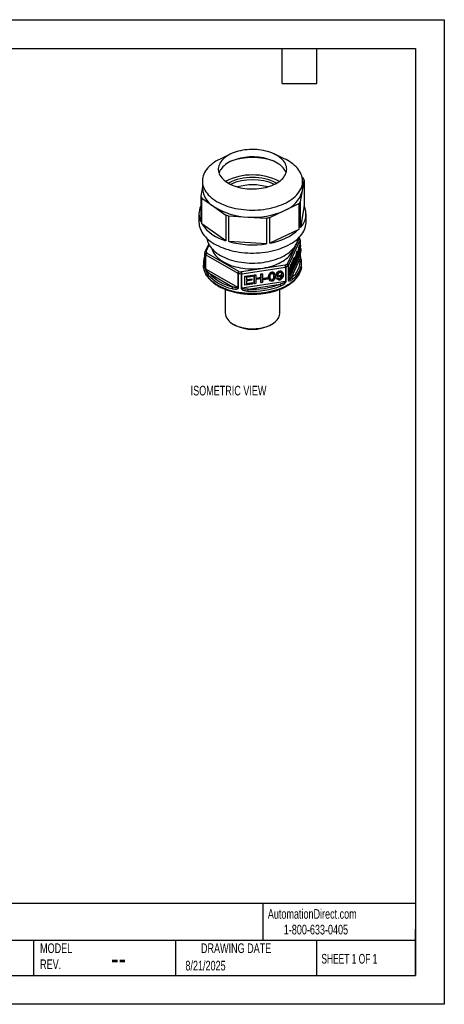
# Model space of a CAD drawing. Header units: millimetres. Extents: x 0 to 279, y 0 to 216.
# Tile 2 of 2: x 186 to 279, y 0 to 216. Entities that reach past the tile are written whole.
import ezdxf

# ---------------------------------------------------------------- set-up
doc = ezdxf.new("R2010")
doc.units = ezdxf.units.MM
doc.layers.add('DIMENSIONS', color=140, linetype='Continuous', lineweight=25)
doc.layers.add('TEXT', color=140, linetype='Continuous', lineweight=25)
doc.styles.add('SLDTEXTSTYLE0', font='TXT', dxfattribs={"width": 0.7})
doc.styles.add('SLDTEXTSTYLE1', font='TXT', dxfattribs={"width": 0.65})

msp = doc.modelspace()

# ---------------------------------------------------------------- linework, layer by layer
at = {"color": 7, "linetype": 'Continuous'}
for p, q in [((0, 215.9), (279.4, 215.9)), ((279.4, 215.9), (279.4, 0)), ((279.4, 0), (0, 0))]:
    msp.add_line(p, q, dxfattribs=at)
for p, q in [((232.57, 186.46), (230.35, 185.41)), ((244.3, 185.41), (242.08, 186.46)), ((226.33, 179.26), (225.98, 177.19)), ((226.33, 180.5), (226.33, 178.95)), ((248.44, 181.15), (248.24, 181.29)), ((248.28, 178.34), (248.67, 180.72)), ((248.33, 178.95), (248.33, 180.5)), ((248.67, 180.72), (248.67, 175.08)), ((225.98, 177.19), (225.98, 171.55)), ((247.88, 175.97), (248.28, 178.34)), ((226.21, 171.12), (226.21, 176.75)), ((226.21, 176.75), (228.84, 174.91)), ((228.84, 174.91), (231.47, 173.07)), ((244.32, 174.05), (247.51, 175.57)), ((247.51, 175.57), (247.51, 169.93)), ((247.88, 170.34), (247.88, 175.97)), ((248.67, 175.08), (247.88, 170.34)), ((225.58, 173.32), (225.58, 171.52)), ((231.47, 173.07), (231.47, 167.44)), ((232.16, 167.23), (232.16, 172.86)), ((232.16, 172.86), (236.27, 172.63)), ((241.14, 172.54), (244.32, 174.05)), ((249.08, 171.52), (249.08, 173.32)), ((231.47, 167.44), (226.21, 171.12)), ((236.27, 172.63), (240.38, 172.4)), ((240.38, 172.4), (240.38, 166.77)), ((241.14, 166.9), (241.14, 172.54)), ((247.51, 169.93), (241.14, 166.9)), ((227.71, 166.73), (226.89, 164.95)), ((227.16, 165.07), (227.83, 166.51)), ((240.38, 166.77), (232.16, 167.23)), ((247.5, 167.85), (244.93, 162.32)), ((245.22, 162.03), (247.79, 167.56)), ((247.47, 165.96), (247.7, 166.46)), ((247.66, 165.93), (247.89, 166.43)), ((247.7, 166.46), (247.89, 166.43)), ((247.89, 166.26), (247.71, 165.86)), ((247.79, 167.56), (247.79, 166.44)), ((247.8, 166.44), (247.8, 167.6)), ((247.89, 166.43), (247.89, 166.26)), ((226.86, 164.83), (226.86, 161.68)), ((226.87, 161.64), (226.87, 164.79)), ((227.03, 164.43), (227.03, 161.29)), ((227.11, 164.36), (234.11, 160.31)), ((227.11, 161.22), (227.11, 164.36)), ((234.33, 160.68), (227.32, 164.73)), ((247.79, 164.41), (245.22, 158.89)), ((246.76, 164.05), (246.83, 164.2)), ((246.83, 164.2), (247.02, 164.17)), ((247.02, 164.17), (246.91, 163.41)), ((246.92, 164.25), (246.92, 164.42)), ((246.92, 164.42), (247.11, 164.39)), ((246.92, 164.25), (247.11, 164.22)), ((246.96, 164.02), (247.02, 164.17)), ((247.03, 163.56), (247.03, 164.23)), ((247.05, 165.08), (247.09, 165.16)), ((247.05, 165.08), (247.24, 165.05)), ((247.09, 165.16), (247.28, 165.13)), ((247.11, 164.22), (247.11, 164.39)), ((247.22, 163.53), (247.22, 164.68)), ((247.24, 165.05), (247.28, 165.13)), ((247.28, 165.13), (247.28, 163.65)), ((247.28, 164.3), (247.33, 164.41)), ((247.28, 164.27), (247.46, 164.24)), ((247.33, 164.41), (247.52, 164.38)), ((247.41, 164.77), (247.47, 164.92)), ((247.41, 164.77), (247.61, 164.74)), ((247.42, 165.11), (247.47, 165.96)), ((247.42, 165.11), (247.62, 165.08)), ((247.46, 164.24), (247.52, 164.38)), ((247.46, 164.04), (247.46, 164.24)), ((247.49, 164.11), (247.46, 164.04)), ((247.47, 165.96), (247.66, 165.93)), ((247.47, 164.92), (247.67, 164.89)), ((247.47, 164.57), (247.66, 164.54)), ((247.52, 164.38), (247.52, 164.18)), ((247.61, 164.74), (247.67, 164.89)), ((247.62, 165.08), (247.66, 165.93)), ((247.67, 165.17), (247.62, 165.08)), ((247.67, 164.82), (247.76, 164.8)), ((247.71, 165.86), (247.68, 165.41)), ((247.7, 165.7), (247.77, 165.69)), ((247.86, 165.79), (247.71, 165.81)), ((247.72, 165.4), (247.86, 165.38)), ((247.79, 166.02), (247.79, 165.8)), ((247.79, 164.74), (247.79, 164.41)), ((247.8, 165.8), (247.8, 166.04)), ((247.8, 164.46), (247.8, 164.76)), ((226.58, 162.58), (226.58, 162.05)), ((226.61, 162.07), (226.62, 162.01)), ((244.5, 162.07), (234.92, 160.59)), ((245.15, 161.96), (245.15, 158.81)), ((245.22, 158.89), (245.22, 162.03)), ((245.6, 161.38), (245.66, 162.09)), ((245.66, 162.09), (245.75, 162.27)), ((245.66, 162.09), (245.86, 162.06)), ((245.74, 160.79), (245.86, 162.06)), ((245.75, 162.27), (245.94, 162.24)), ((245.85, 159.34), (247.73, 163.38)), ((245.86, 162.06), (245.94, 162.24)), ((245.94, 162.24), (245.94, 160.77)), ((245.94, 162.15), (246.06, 162.13)), ((245.94, 161.97), (246.06, 161.96)), ((245.98, 161.3), (245.98, 161.97)), ((246, 162.82), (246.04, 162.9)), ((246, 162.82), (246.19, 162.79)), ((246.04, 162.9), (246.23, 162.87)), ((246.06, 161.96), (246.06, 162.13)), ((246.17, 161.27), (246.17, 162.42)), ((246.19, 162.79), (246.23, 162.87)), ((246.23, 162.87), (246.23, 161.39)), ((246.23, 162.79), (246.38, 162.77)), ((246.3, 162.52), (246.49, 162.49)), ((246.34, 163.55), (246.53, 163.52)), ((246.68, 162.36), (246.37, 161.69)), ((246.44, 162.87), (246.38, 162.77)), ((246.63, 163.63), (246.43, 163.66)), ((246.45, 162.04), (246.68, 162.53)), ((246.51, 163.32), (246.62, 163.3)), ((246.55, 162.55), (246.68, 162.53)), ((246.57, 163.64), (246.6, 163.71)), ((246.6, 163.71), (246.8, 163.68)), ((246.67, 163.53), (246.73, 163.53)), ((246.67, 163.28), (246.84, 163.26)), ((246.68, 162.53), (246.68, 162.36)), ((246.68, 162.45), (246.72, 162.44)), ((246.71, 163.69), (246.76, 164.05)), ((246.72, 162.44), (246.84, 163.26)), ((246.79, 162.59), (246.72, 162.44)), ((246.73, 163.53), (246.8, 163.68)), ((246.84, 163.26), (246.73, 163.53)), ((246.76, 164.05), (246.96, 164.02)), ((246.88, 163.19), (246.79, 162.59)), ((246.8, 163.68), (246.85, 163.54)), ((246.8, 163.66), (246.9, 163.65)), ((246.85, 162.99), (246.96, 162.97)), ((246.87, 163.15), (246.89, 163.15)), ((246.89, 163.15), (246.88, 163.19)), ((246.96, 162.97), (246.89, 163.15)), ((246.9, 163.65), (246.96, 164.02)), ((246.91, 163.41), (247.03, 163.12)), ((247.03, 163.12), (246.96, 162.97)), ((247.03, 163.56), (247.22, 163.53)), ((247.28, 163.65), (247.22, 163.53)), ((247.28, 164.06), (247.46, 164.04)), ((247.28, 163.84), (247.45, 163.81)), ((247.28, 163.8), (247.47, 163.77)), ((247.47, 163.77), (247.45, 163.81)), ((248.02, 163.21), (248.02, 163.19)), ((248.04, 163.12), (248.03, 163.19)), ((248.08, 162.05), (248.08, 162.58)), ((234.11, 157.17), (227.11, 161.22)), ((227.83, 160.31), (232.96, 157.34)), ((234.11, 160.31), (234.11, 157.17)), ((234.24, 157.13), (234.24, 160.27)), ((234.85, 160.17), (234.85, 157.03)), ((235, 160.18), (244.57, 161.66)), ((235, 157.03), (235, 160.18)), ((235.63, 159.65), (237.24, 159.9)), ((235.68, 159.54), (237.29, 159.79)), ((237.24, 159.9), (237.29, 159.79)), ((237.29, 159.79), (237.29, 159.57)), ((237.71, 159.97), (238, 160.02)), ((237.71, 158.1), (237.71, 159.97)), ((237.71, 159.97), (237.76, 159.86)), ((237.76, 159.86), (238.06, 159.91)), ((237.76, 157.99), (237.76, 159.86)), ((238, 160.02), (238.06, 159.91)), ((238.06, 159.91), (238.06, 159.14)), ((239.16, 160.2), (239.45, 160.24)), ((239.16, 159.43), (239.16, 160.2)), ((239.16, 160.2), (239.21, 160.09)), ((239.21, 160.09), (239.5, 160.13)), ((239.21, 159.32), (239.21, 160.09)), ((239.45, 160.24), (239.5, 160.13)), ((239.5, 160.13), (239.5, 158.25)), ((241.59, 160.58), (241.64, 160.47)), ((242.27, 160.06), (242.21, 160.18)), ((242.63, 159.95), (242.59, 160.1)), ((242.59, 160.1), (242.64, 159.99)), ((242.62, 159.95), (242.68, 159.84)), ((243.29, 160.84), (243.34, 160.73)), ((243.31, 159.8), (243.36, 159.69)), ((243.74, 160.29), (243.8, 160.18)), ((243.81, 159.79), (243.83, 159.76)), ((244.02, 160.29), (243.97, 160.41)), ((244.57, 161.66), (244.57, 158.51)), ((244.7, 158.55), (244.7, 161.7)), ((245.3, 161.31), (245.39, 161.51)), ((245.3, 159.84), (245.3, 161.31)), ((245.3, 161.31), (245.49, 161.28)), ((245.3, 159.84), (245.49, 159.81)), ((245.39, 161.51), (245.59, 161.48)), ((245.49, 161.28), (245.59, 161.48)), ((245.49, 159.81), (245.49, 161.28)), ((245.55, 159.94), (245.49, 159.81)), ((245.69, 160.23), (245.55, 161.19)), ((245.55, 161.19), (245.55, 159.94)), ((245.55, 160.25), (245.69, 160.23)), ((245.59, 161.48), (245.7, 160.67)), ((245.68, 160.8), (245.74, 160.79)), ((245.74, 160.35), (245.69, 160.23)), ((245.88, 161.87), (245.74, 160.35)), ((245.77, 160.65), (245.88, 160.64)), ((245.88, 160.64), (245.88, 161.87)), ((245.94, 160.77), (245.88, 160.64)), ((245.98, 161.3), (246.17, 161.27)), ((246.23, 161.39), (246.17, 161.27)), ((246.23, 161.86), (246.38, 161.83)), ((246.23, 161.71), (246.37, 161.69)), ((244.57, 158.51), (235, 157.03)), ((235.63, 157.78), (235.63, 159.65)), ((235.63, 159.65), (235.68, 159.54)), ((235.63, 157.78), (235.68, 157.66)), ((235.68, 157.66), (235.68, 159.54)), ((237.34, 157.92), (235.68, 157.66)), ((237.29, 159.57), (235.98, 159.37)), ((235.98, 159.37), (235.98, 158.79)), ((235.98, 158.91), (237.16, 159.09)), ((235.98, 158.79), (237.21, 158.98)), ((237.21, 158.76), (235.98, 158.57)), ((235.98, 158.57), (235.98, 157.93)), ((235.98, 158.05), (237.29, 158.25)), ((235.98, 157.93), (237.34, 158.14)), ((236.36, 156.82), (243.37, 157.9)), ((237.16, 159.09), (237.21, 158.98)), ((237.21, 158.98), (237.21, 158.76)), ((237.29, 158.25), (237.34, 158.14)), ((237.34, 158.14), (237.34, 157.92)), ((237.71, 158.1), (237.76, 157.99)), ((238.06, 158.03), (237.76, 157.99)), ((238.06, 159.26), (239.16, 159.43)), ((238.06, 159.14), (239.21, 159.32)), ((239.21, 159.09), (238.06, 158.92)), ((238.06, 158.92), (238.06, 158.03)), ((239.16, 159.43), (239.21, 159.32)), ((239.16, 158.32), (239.16, 159.09)), ((239.16, 158.32), (239.21, 158.21)), ((239.21, 158.21), (239.21, 159.09)), ((239.5, 158.25), (239.21, 158.21)), ((239.8, 159.22), (240.64, 159.35)), ((239.8, 158.98), (239.8, 159.22)), ((239.8, 159.22), (239.85, 159.1)), ((239.8, 158.98), (239.85, 158.87)), ((239.85, 159.1), (240.69, 159.23)), ((239.85, 158.87), (239.85, 159.1)), ((240.69, 159), (239.85, 158.87)), ((240.64, 159.35), (240.69, 159.23)), ((240.69, 159.23), (240.69, 159)), ((240.86, 159.51), (240.91, 159.4)), ((240.96, 158.95), (241.01, 158.83)), ((241.59, 158.85), (241.64, 158.74)), ((242.03, 159.69), (242.08, 159.58)), ((242.63, 159.29), (242.89, 159.35)), ((242.68, 159.18), (242.63, 159.29)), ((242.63, 159.29), (242.68, 159.18)), ((242.67, 159.18), (242.72, 159.07)), ((242.68, 159.18), (242.94, 159.24)), ((242.89, 159.35), (242.94, 159.24)), ((243.26, 159.11), (243.31, 159)), ((231.33, 156.79), (231.33, 151.6)), ((243.33, 151.6), (243.33, 156.79)), ((233.08, 149.15), (233.44, 148.94)), ((241.22, 148.94), (241.57, 149.15))]:
    msp.add_line(p, q)
at = {"flags": 128}
for points in [[(243.11, 185.87), (242.77, 186.09), (242.4, 186.3), (242.01, 186.5), (241.59, 186.68), (241.16, 186.84), (240.71, 186.98), (240.24, 187.11), (239.75, 187.21), (239.26, 187.3), (238.75, 187.37), (238.24, 187.41), (237.72, 187.44), (237.21, 187.45), (236.69, 187.43), (236.18, 187.39), (235.67, 187.34), (235.17, 187.26), (234.68, 187.17), (234.2, 187.05), (233.74, 186.92), (233.29, 186.77), (232.86, 186.6), (232.46, 186.41), (232.08, 186.21), (231.72, 185.99), (231.39, 185.76), (231.09, 185.52), (230.81, 185.26), (230.57, 185), (230.36, 184.73), (230.19, 184.45), (230.05, 184.16), (229.94, 183.87), (229.87, 183.57), (229.83, 183.27), (229.83, 182.97), (229.87, 182.67), (229.94, 182.38), (230.04, 182.09), (230.18, 181.8), (230.36, 181.52), (230.57, 181.24), (230.81, 180.98), (231.08, 180.72), (231.38, 180.48), (231.71, 180.25), (232.06, 180.03), (232.44, 179.83), (232.85, 179.64), (233.27, 179.47), (233.72, 179.32), (234.18, 179.19), (234.66, 179.07), (235.15, 178.97), (235.65, 178.9), (236.16, 178.84), (236.67, 178.8), (237.19, 178.79), (237.71, 178.79), (238.22, 178.82), (238.73, 178.86), (239.24, 178.93), (239.73, 179.02), (240.22, 179.12), (240.69, 179.25), (241.14, 179.39), (241.58, 179.55), (242, 179.73), (242.39, 179.92), (242.76, 180.13), (243.1, 180.36), (243.42, 180.59), (243.71, 180.84), (243.96, 181.1), (244.19, 181.37), (244.38, 181.65), (244.54, 181.93), (244.66, 182.22), (244.75, 182.52), (244.81, 182.81), (244.83, 183.11), (244.81, 183.41), (244.76, 183.71), (244.67, 184), (244.55, 184.29), (244.39, 184.58), (244.2, 184.85), (243.97, 185.12), (243.72, 185.38), (243.43, 185.63), (243.11, 185.87)], [(243.11, 184.24), (242.77, 184.46), (242.4, 184.67), (242.01, 184.87), (241.59, 185.04), (241.16, 185.21), (240.71, 185.35), (240.24, 185.47), (239.75, 185.58), (239.26, 185.67), (238.75, 185.73), (238.24, 185.78), (237.72, 185.81), (237.21, 185.81), (236.69, 185.8), (236.18, 185.76), (235.67, 185.71), (235.17, 185.63), (234.68, 185.53), (234.2, 185.42), (233.74, 185.28), (233.29, 185.13), (232.86, 184.96), (232.46, 184.78), (232.08, 184.57), (231.72, 184.36), (231.39, 184.13), (231.09, 183.89), (230.81, 183.63), (230.57, 183.37), (230.36, 183.09), (230.19, 182.81), (230.05, 182.52), (229.96, 182.3)], [(230.35, 185.41), (230.21, 185.35), (229.75, 185.11), (229.31, 184.85), (228.9, 184.58), (228.51, 184.3), (228.15, 184.01), (227.82, 183.7), (227.53, 183.39), (227.26, 183.06), (227.02, 182.73), (226.82, 182.39), (226.65, 182.04), (226.52, 181.69), (226.42, 181.34), (226.36, 180.98), (226.33, 180.62), (226.34, 180.26), (226.38, 179.9), (226.45, 179.54), (226.56, 179.19), (226.71, 178.84), (226.89, 178.5), (227.1, 178.16), (227.35, 177.83), (227.63, 177.51), (227.94, 177.2), (228.28, 176.9), (228.64, 176.61), (229.04, 176.33), (229.46, 176.06), (229.91, 175.81), (230.38, 175.58), (230.88, 175.36), (231.39, 175.16), (231.92, 174.97), (232.47, 174.8), (233.04, 174.66), (233.62, 174.52), (234.21, 174.41), (234.81, 174.32), (235.42, 174.25), (236.04, 174.2), (236.66, 174.17), (237.28, 174.15), (237.9, 174.16), (238.52, 174.19), (239.14, 174.24), (239.75, 174.31), (240.36, 174.4), (240.95, 174.51), (241.53, 174.64), (242.1, 174.78), (242.65, 174.95), (243.19, 175.13), (243.71, 175.33), (244.2, 175.55), (244.68, 175.78), (245.13, 176.03), (245.55, 176.29), (245.95, 176.56), (246.33, 176.85), (246.67, 177.15), (246.98, 177.46), (247.27, 177.78), (247.52, 178.11), (247.73, 178.45), (247.92, 178.79), (248.07, 179.14), (248.19, 179.49), (248.27, 179.85), (248.32, 180.21), (248.33, 180.57), (248.3, 180.93), (248.24, 181.28), (248.15, 181.64), (248.02, 181.99), (247.86, 182.34), (247.66, 182.68), (247.43, 183.01), (247.17, 183.34), (246.88, 183.66), (246.55, 183.96), (246.2, 184.26), (245.82, 184.54), (245.82, 184.54)], [(248.28, 178.34), (248.32, 178.73), (248.33, 178.95)], [(225.58, 171.52), (225.58, 171.48), (225.6, 171.11), (225.66, 170.74), (225.75, 170.37), (225.87, 170.01), (226.03, 169.65), (226.23, 169.3), (226.45, 168.95), (226.71, 168.61), (227, 168.28), (227.33, 167.96), (227.68, 167.65), (228.06, 167.35), (228.47, 167.07), (228.9, 166.79), (229.36, 166.54), (229.85, 166.29), (230.35, 166.06), (230.88, 165.85), (231.42, 165.66), (231.99, 165.48), (232.57, 165.32), (233.16, 165.18), (233.77, 165.06), (234.38, 164.95), (235.01, 164.87), (235.64, 164.81), (236.28, 164.77), (236.92, 164.74), (237.56, 164.74), (238.2, 164.76), (238.84, 164.8), (239.48, 164.85), (240.1, 164.93), (240.72, 165.03), (241.33, 165.14), (241.93, 165.28), (242.51, 165.43), (243.08, 165.61), (243.63, 165.8), (244.16, 166), (244.68, 166.23), (245.17, 166.47), (245.63, 166.72), (246.07, 166.99), (246.49, 167.27), (246.88, 167.57), (247.24, 167.88), (247.57, 168.19), (247.87, 168.52), (248.13, 168.86), (248.37, 169.2), (248.57, 169.55), (248.74, 169.91), (248.88, 170.27), (248.98, 170.64), (249.04, 171.01), (249.07, 171.38), (249.08, 171.52)], [(227.67, 166.82), (227.84, 166.49), (228.04, 166.17), (228.28, 165.85), (228.55, 165.55), (228.84, 165.25), (229.17, 164.97), (229.53, 164.7), (229.92, 164.44), (230.33, 164.19), (230.76, 163.96), (231.22, 163.74), (231.7, 163.54), (232.2, 163.35), (232.72, 163.19), (233.25, 163.04), (233.8, 162.91), (234.36, 162.8), (234.93, 162.71), (235.51, 162.63), (236.1, 162.58), (236.69, 162.55), (237.28, 162.54), (237.87, 162.55), (238.46, 162.58), (239.05, 162.62), (239.63, 162.69), (240.2, 162.78), (240.76, 162.89), (241.31, 163.02), (241.85, 163.16), (242.37, 163.33), (242.87, 163.51), (243.36, 163.71), (243.82, 163.92), (244.26, 164.15), (244.67, 164.39), (245.06, 164.65), (245.42, 164.92), (245.76, 165.21), (246.06, 165.5), (246.33, 165.8), (246.58, 166.11), (246.78, 166.44), (246.96, 166.76), (247.1, 167.09), (247.21, 167.43), (247.28, 167.77), (247.31, 167.94)], [(228.43, 165.68), (228.5, 165.43), (228.63, 165.11)], [(228.63, 165.11), (228.8, 164.8), (228.99, 164.5), (229.22, 164.2), (229.49, 163.91), (229.78, 163.63), (230.1, 163.36), (230.45, 163.11), (230.83, 162.86), (231.24, 162.63), (231.66, 162.42), (232.11, 162.22), (232.58, 162.04), (233.07, 161.88), (233.58, 161.74), (234.1, 161.61), (234.64, 161.5), (235.18, 161.41), (235.73, 161.35), (236.29, 161.3), (236.86, 161.27), (237.42, 161.26), (237.99, 161.28), (238.55, 161.31), (239.11, 161.37), (239.66, 161.44), (240.2, 161.53), (240.73, 161.65), (241.24, 161.78), (241.75, 161.93), (242.23, 162.1), (242.69, 162.29), (243.14, 162.49), (243.56, 162.71), (243.95, 162.94), (244.32, 163.19), (244.66, 163.45), (244.98, 163.72), (245.26, 164), (245.51, 164.3), (245.73, 164.6), (245.92, 164.91), (246.07, 165.22), (246.18, 165.54), (246.22, 165.68)], [(226.61, 161.53), (226.58, 161.84), (226.58, 162.05)], [(248.04, 161.53), (247.97, 161.2), (247.87, 160.85), (247.74, 160.5), (247.57, 160.16), (247.36, 159.83), (247.13, 159.5), (246.86, 159.18), (246.56, 158.87), (246.23, 158.57), (245.87, 158.28), (245.48, 158.01), (245.07, 157.75), (244.63, 157.5), (244.17, 157.26), (243.69, 157.05), (243.18, 156.85), (242.66, 156.66), (242.12, 156.49), (241.56, 156.34), (240.99, 156.21), (240.4, 156.1), (239.81, 156.01), (239.21, 155.94), (238.6, 155.89), (237.99, 155.86), (237.38, 155.84), (236.76, 155.85), (236.15, 155.88), (235.54, 155.93), (234.94, 156), (234.35, 156.09), (233.76, 156.19), (233.19, 156.32), (232.63, 156.47), (232.09, 156.63), (231.56, 156.81), (231.05, 157.01), (230.56, 157.23), (230.1, 157.46), (229.65, 157.7), (229.24, 157.96), (228.85, 158.24), (228.48, 158.52), (228.15, 158.82), (227.84, 159.13), (227.57, 159.44), (227.33, 159.77), (227.12, 160.1), (226.94, 160.44), (226.8, 160.79), (226.69, 161.14), (226.62, 161.49), (226.61, 161.53)], [(233.08, 149.15), (233.42, 148.97), (233.78, 148.8), (234.16, 148.66), (234.56, 148.52), (234.98, 148.41), (235.41, 148.32), (235.85, 148.24), (236.3, 148.19), (236.75, 148.15), (237.21, 148.13), (237.67, 148.14), (238.13, 148.17), (238.58, 148.21), (239.03, 148.28), (239.46, 148.36), (239.89, 148.47), (240.29, 148.59), (240.68, 148.73), (241.06, 148.88), (241.4, 149.06), (241.73, 149.24), (242.03, 149.45), (242.3, 149.66), (242.54, 149.89), (242.75, 150.12), (242.93, 150.36), (243.08, 150.62), (243.19, 150.87), (243.27, 151.13), (243.32, 151.4), (243.33, 151.6)]]:
    msp.add_lwpolyline(points, dxfattribs=at)
for centre, radius, start, end in [((237.33, 172.15), 13.55, 69.6035, 110.3965), ((241, 180.9), 3.95, 20.7215, 57.6018), ((239.86, 175.95), 10.46, 55.2742, 64.8542), ((237.33, 168.98), 12.89, 62.7687, 117.2313), ((237.33, 169.62), 11.7, 63.086, 116.914), ((237.33, 168.83), 11.98, 66.2738, 113.7262), ((237.33, 167.25), 12.44, 74.4781, 105.5219), ((244.18, 178.61), 4.96, 25.0587, 30.7332), ((230.48, 179.29), 4.96, 205.0587, 210.7332), ((231.41, 179.31), 5.09, 184.0323, 239.7165), ((242.13, 180.04), 6.38, 290.1284, 344.5628), ((229.66, 173.32), 4.08, 154.401, 205.599), ((236.7, 187.27), 14.64, 237.5352, 268.3283), ((242.72, 180.36), 6.78, 315.0401, 319.6511), ((244.75, 173.3), 4.31, 316.5784, 24.4603), ((236.52, 188.29), 16.03, 251.6335, 254.23), ((237.45, 189.49), 16.9, 266.0087, 294.0019), ((233.9, 176.5), 9.39, 215.0097, 254.9702), ((237.52, 190.82), 18.64, 278.8311, 281.1795), ((239.17, 179.26), 12.51, 279.0534, 311.8339), ((230.92, 168.35), 3.6, 186.5477, 205.2499), ((237.34, 186.18), 19.64, 254.7142, 278.915), ((243.67, 166.28), 4.14, 22.2968, 25.2083), ((247.46, 167.52), 0.326, 6.0231, 83.9752), ((247.55, 167.61), 0.245, 25.8974, 103.5108), ((247.43, 167.99), 0.193, 27.8171, 58.7431), ((247.34, 167.95), 0.3, 27.4437, 47.4139), ((247.5, 167.6), 0.3, 0, 22.2862), ((247.69, 167.6), 0.105, 334.5548, 359.7516), ((227.16, 164.83), 0.3, 155.1015, 180), ((226.96, 164.83), 0.105, 180.2166, 202.6383), ((227.18, 164.75), 0.32, 94.7204, 173.8686), ((230.87, 166.43), 4.33, 202.3194, 207.4775), ((227.1, 164.83), 0.249, 76.8847, 150.2353), ((227.36, 164.4), 0.331, 97.3436, 174.0999), ((227.19, 164.53), 0.189, 209.8684, 242.0711), ((227.57, 164.34), 0.461, 122.6055, 177.3945), ((231.05, 166.67), 4.21, 202.3194, 207.4775), ((247.69, 164.46), 0.105, 334.5548, 359.7516), ((230.17, 162.58), 3.6, 172.0287, 188.2267), ((226.9, 161.98), 0.276, 98.5258, 175.5475), ((239.79, 170.72), 9.85, 298.5349, 301.4597), ((243.43, 161.66), 1.14, 0.1059, 21.2272), ((244.23, 161.68), 0.473, 2.3931, 55.6429), ((239.86, 170.6), 10.13, 298.5349, 301.4597), ((244.7, 161.93), 0.45, 2.8216, 59.1138), ((244.9, 162), 0.326, 6.0231, 83.9752), ((245.06, 162.11), 0.18, 299.3329, 332.6274), ((243.37, 162.95), 4.39, 304.5445, 5.6586), ((243.19, 162.98), 4.94, 306.1249, 349.5205), ((244.48, 162.58), 3.6, 352.0287, 8.2267), ((244.47, 162.05), 3.61, 351.7819, 359.9838), ((226.96, 161.68), 0.105, 180.2166, 202.6383), ((227.19, 161.38), 0.189, 209.8684, 242.0711), ((227.92, 159.96), 0.36, 103.8175, 174.8506), ((234.95, 166.7), 9.98, 222.2273, 257.778), ((235.02, 166.83), 9.7, 222.2273, 257.778), ((234.57, 160.29), 0.461, 122.6055, 177.3945), ((234.3, 160.65), 0.385, 241.0158, 260.9422), ((235.28, 160.27), 1.04, 156.4709, 179.8438), ((237.2, 177.4), 17.39, 260.1865, 262.2274), ((237.21, 177.33), 16.9, 260.1865, 262.2274), ((236.13, 160.17), 1.28, 161.0989, 179.9341), ((234.92, 160.68), 0.513, 262.2725, 278.7023), ((233.85, 160.17), 1.14, 0.1059, 21.2272), ((244.52, 162.05), 0.397, 278.0895, 297.6128), ((237.4, 173.29), 16.5, 266.3836, 291.2025), ((242.99, 157.5), 0.548, 1.4662, 46.8892), ((244.52, 158.91), 0.397, 278.0895, 297.6128), ((245.06, 158.97), 0.18, 299.3329, 332.6274), ((245.69, 158.97), 0.405, 3.8633, 66.8403), ((233.57, 156.93), 0.731, 145.9533, 179.4518), ((234.3, 157.51), 0.385, 241.0158, 260.9422), ((234.92, 157.54), 0.513, 262.2725, 278.7023), ((237.4, 173.34), 16.98, 266.3836, 291.2025), ((239.47, 156.4), 3.14, 172.3718, 180.0106), ((234.35, 151.91), 3.04, 185.9097, 245.4105), ((237.33, 156.44), 8.45, 242.5816, 297.4237)]:
    msp.add_arc(centre, radius, start, end)
for points, knots in [([(247.77, 167.72), (247.75, 167.78), (247.7, 167.9), (247.63, 168.02), (247.6, 168.08)], [0, 0, 0, 0, 0.49098, 1, 1, 1, 1]), ([(246.92, 164.42), (246.95, 164.54), (246.98, 164.65), (247.02, 164.89), (247.04, 164.99), (247.05, 165.08)], [0, 0, 0, 0, 0.5, 0.5, 1, 1, 1, 1]), ([(247.11, 164.39), (247.14, 164.51), (247.17, 164.62), (247.22, 164.86), (247.23, 164.96), (247.24, 165.05)], [0, 0, 0, 0, 0.5, 0.5, 1, 1, 1, 1]), ([(247.22, 164.68), (247.21, 164.61), (247.19, 164.53), (247.15, 164.35), (247.13, 164.28), (247.11, 164.22)], [0, 0, 0, 0, 0.5, 0.5, 1, 1, 1, 1]), ([(247.47, 164.58), (247.46, 164.58), (247.44, 164.58), (247.42, 164.64), (247.42, 164.73), (247.41, 164.77)], [0, 0, 0, 0, 0.208219, 0.591558, 1, 1, 1, 1]), ([(247.59, 164.9), (247.59, 164.92), (247.61, 164.97), (247.63, 165.06), (247.64, 165.11)], [0, 0, 0, 0, 0.318512, 1, 1, 1, 1]), ([(247.76, 164.66), (247.71, 164.57), (247.68, 164.53), (247.63, 164.56), (247.61, 164.63), (247.61, 164.74)], [0, 0, 0, 0, 0.5, 0.5, 1, 1, 1, 1]), ([(247.67, 164.89), (247.67, 164.81), (247.68, 164.76), (247.71, 164.74), (247.73, 164.75), (247.76, 164.8)], [0, 0, 0, 0, 0.5, 0.5, 1, 1, 1, 1]), ([(247.79, 164.41), (247.79, 164.39), (247.79, 164.34), (247.79, 164.25), (247.79, 164.2), (247.78, 164.06), (247.78, 163.97), (247.77, 163.7), (247.75, 163.54), (247.73, 163.38)], [0, 0, 0, 0, 0.125, 0.125, 0.25, 0.25, 0.5, 0.5, 1, 1, 1, 1]), ([(247.86, 165.38), (247.86, 165.48), (247.85, 165.54), (247.81, 165.58), (247.79, 165.56), (247.76, 165.5)], [0, 0, 0, 0, 0.5, 0.5, 1, 1, 1, 1]), ([(247.76, 164.8), (247.78, 164.86), (247.81, 164.95), (247.85, 165.16), (247.86, 165.27), (247.86, 165.38)], [0, 0, 0, 0, 0.5, 0.5, 1, 1, 1, 1]), ([(247.77, 165.69), (247.81, 165.78), (247.85, 165.81), (247.9, 165.75), (247.92, 165.66), (247.92, 165.52)], [0, 0, 0, 0, 0.5, 0.5, 1, 1, 1, 1]), ([(248.02, 163.22), (248, 163.32), (247.97, 163.51), (247.91, 163.79), (247.86, 164.02), (247.83, 164.18), (247.81, 164.31), (247.8, 164.4), (247.8, 164.44), (247.8, 164.46)], [0, 0, 0, 0, 0.314037, 0.590051, 0.71297, 0.823759, 0.919856, 0.961802, 1, 1, 1, 1]), ([(226.86, 164.02), (226.84, 163.99), (226.78, 163.85), (226.71, 163.59), (226.64, 163.31), (226.62, 163.15), (226.62, 163.11)], [0, 0, 0, 0, 0.1033, 0.479874, 0.854964, 1, 1, 1, 1]), ([(226.62, 162.01), (226.65, 161.84), (226.69, 161.69), (226.76, 161.54), (226.79, 161.5), (226.83, 161.49), (226.84, 161.5), (226.86, 161.54), (226.87, 161.58), (226.87, 161.64)], [0, 0, 0, 0, 0.5, 0.5, 0.75, 0.75, 0.875, 0.875, 1, 1, 1, 1]), ([(245.89, 162.24), (245.9, 162.28), (245.92, 162.38), (245.96, 162.57), (245.99, 162.73), (246, 162.82)], [0, 0, 0, 0, 0.210666, 0.557505, 1, 1, 1, 1]), ([(246.06, 162.13), (246.09, 162.25), (246.12, 162.36), (246.17, 162.6), (246.18, 162.7), (246.19, 162.79)], [0, 0, 0, 0, 0.5, 0.5, 1, 1, 1, 1]), ([(246.17, 162.42), (246.16, 162.35), (246.14, 162.27), (246.1, 162.09), (246.08, 162.01), (246.06, 161.96)], [0, 0, 0, 0, 0.5, 0.5, 1, 1, 1, 1]), ([(246.19, 162.87), (246.19, 162.9), (246.2, 162.98), (246.21, 163.11), (246.24, 163.27), (246.29, 163.43), (246.32, 163.51), (246.34, 163.55)], [0, 0, 0, 0, 0.115511, 0.314137, 0.504804, 0.736644, 1, 1, 1, 1]), ([(246.23, 162.19), (246.24, 162.24), (246.26, 162.35), (246.28, 162.46), (246.3, 162.52)], [0, 0, 0, 0, 0.4243051, 1, 1, 1, 1]), ([(246.3, 162.52), (246.31, 162.6), (246.33, 162.69), (246.35, 162.77), (246.35, 162.77)], [0, 0, 0, 0, 0.975853, 1, 1, 1, 1]), ([(246.34, 163.55), (246.35, 163.58), (246.38, 163.63), (246.42, 163.67), (246.43, 163.66), (246.43, 163.66)], [0, 0, 0, 0, 0.471395, 0.89117, 1, 1, 1, 1]), ([(246.38, 162.77), (246.38, 162.91), (246.4, 163.05), (246.45, 163.31), (246.49, 163.42), (246.53, 163.52)], [0, 0, 0, 0, 0.5, 0.5, 1, 1, 1, 1]), ([(246.38, 161.83), (246.38, 161.92), (246.4, 162.01), (246.43, 162.21), (246.46, 162.34), (246.49, 162.49)], [0, 0, 0, 0, 0.5, 0.5, 1, 1, 1, 1]), ([(246.53, 163.37), (246.5, 163.31), (246.48, 163.23), (246.45, 163.06), (246.44, 162.97), (246.44, 162.87)], [0, 0, 0, 0, 0.5, 0.5, 1, 1, 1, 1]), ([(246.54, 162.51), (246.51, 162.35), (246.48, 162.24), (246.46, 162.13), (246.46, 162.08), (246.45, 162.04)], [0, 0, 0, 0, 0.5, 0.5, 1, 1, 1, 1]), ([(246.49, 162.49), (246.54, 162.73), (246.57, 162.91), (246.61, 163.14), (246.62, 163.23), (246.62, 163.3)], [0, 0, 0, 0, 0.5, 0.5, 1, 1, 1, 1]), ([(246.53, 163.52), (246.58, 163.61), (246.61, 163.65), (246.66, 163.61), (246.68, 163.54), (246.68, 163.42)], [0, 0, 0, 0, 0.5, 0.5, 1, 1, 1, 1]), ([(246.62, 163.3), (246.62, 163.37), (246.61, 163.41), (246.58, 163.44), (246.56, 163.42), (246.53, 163.37)], [0, 0, 0, 0, 0.5, 0.5, 1, 1, 1, 1]), ([(246.68, 163.42), (246.68, 163.38), (246.67, 163.28), (246.66, 163.17), (246.65, 163.07), (246.63, 163), (246.62, 162.93), (246.59, 162.78), (246.57, 162.66), (246.54, 162.51)], [0, 0, 0, 0, 0.25, 0.5, 0.5, 0.625, 0.75, 0.75, 1, 1, 1, 1]), ([(247.28, 163.93), (247.28, 163.95), (247.29, 163.99), (247.29, 164.04), (247.29, 164.06), (247.29, 164.06)], [0, 0, 0, 0, 0.44599, 0.971563, 1, 1, 1, 1]), ([(247.73, 163.38), (247.77, 163.38), (247.85, 163.38), (247.95, 163.33), (248.01, 163.27), (248.01, 163.23), (248.02, 163.21)], [0, 0, 0, 0, 0.2977407, 0.5954814, 0.8932222, 1, 1, 1, 1]), ([(226.62, 161.5), (226.63, 161.46), (226.65, 161.29), (226.72, 161.01), (226.82, 160.68), (226.97, 160.34), (227.14, 160.01), (227.34, 159.69), (227.57, 159.37), (227.83, 159.06), (228.12, 158.76), (228.44, 158.47), (228.78, 158.19), (229.15, 157.92), (229.54, 157.67), (229.96, 157.42), (230.4, 157.2), (230.85, 156.98), (231.33, 156.78), (231.82, 156.6), (232.33, 156.43), (232.86, 156.28), (233.39, 156.15), (233.94, 156.03), (234.5, 155.93), (235.07, 155.85), (235.64, 155.79), (236.22, 155.75), (236.8, 155.72), (237.38, 155.71), (237.97, 155.73), (238.55, 155.75), (239.12, 155.8), (239.7, 155.87), (240.26, 155.95), (240.82, 156.05), (241.36, 156.17), (241.9, 156.31), (242.42, 156.46), (242.93, 156.63), (243.42, 156.82), (243.89, 157.02), (244.34, 157.24), (244.78, 157.47), (245.19, 157.71), (245.58, 157.97), (245.94, 158.24), (246.28, 158.53), (246.59, 158.82), (246.88, 159.12), (247.14, 159.44), (247.36, 159.76), (247.56, 160.09), (247.73, 160.42), (247.86, 160.76), (247.96, 161.1), (248.02, 161.35), (248.03, 161.49), (248.04, 161.51)], [0, 0, 0, 0, 0.007655, 0.025556, 0.043496, 0.061494, 0.079559, 0.097694, 0.115897, 0.13416, 0.152472, 0.170823, 0.189202, 0.207599, 0.226007, 0.244419, 0.262831, 0.281239, 0.299642, 0.318039, 0.336429, 0.354813, 0.37319, 0.391562, 0.409928, 0.42829, 0.446649, 0.465005, 0.483359, 0.501712, 0.520066, 0.538419, 0.556775, 0.575132, 0.593493, 0.611858, 0.630228, 0.648604, 0.666987, 0.685376, 0.703774, 0.72218, 0.740594, 0.759016, 0.777445, 0.795879, 0.814314, 0.832745, 0.851165, 0.869567, 0.887939, 0.906271, 0.92455, 0.942765, 0.960909, 0.978979, 0.996979, 1, 1, 1, 1]), ([(227.03, 161.29), (227.03, 161.23), (227.04, 161.16), (227.06, 161.02), (227.08, 160.95), (227.14, 160.75), (227.18, 160.63), (227.33, 160.32), (227.44, 160.14), (227.56, 159.99)], [0, 0, 0, 0, 0.125, 0.125, 0.25, 0.25, 0.5, 0.5, 1, 1, 1, 1]), ([(227.83, 160.31), (227.68, 160.43), (227.53, 160.57), (227.33, 160.8), (227.27, 160.89), (227.18, 161.02), (227.16, 161.06), (227.12, 161.15), (227.11, 161.19), (227.11, 161.22)], [0, 0, 0, 0, 0.5, 0.5, 0.75, 0.75, 0.875, 0.875, 1, 1, 1, 1]), ([(240.86, 159.51), (240.86, 159.54), (240.86, 159.59), (240.87, 159.67), (240.89, 159.75), (240.92, 159.86), (240.97, 160.01), (241.06, 160.17), (241.17, 160.32), (241.27, 160.42), (241.37, 160.49), (241.44, 160.53), (241.51, 160.57), (241.56, 160.58), (241.59, 160.58)], [0, 0, 0, 0, 0.063029, 0.12692, 0.191946, 0.258365, 0.399186, 0.535651, 0.66608, 0.785623, 0.840863, 0.893201, 0.948682, 1, 1, 1, 1]), ([(240.91, 159.4), (240.91, 159.51), (240.93, 159.63), (241.01, 159.87), (241.07, 159.99), (241.21, 160.2), (241.29, 160.29), (241.47, 160.42), (241.56, 160.46), (241.64, 160.47)], [0, 0, 0, 0, 0.25, 0.25, 0.5, 0.5, 0.75, 0.75, 1, 1, 1, 1]), ([(241.59, 160.58), (241.63, 160.58), (241.72, 160.59), (241.86, 160.55), (241.99, 160.47), (242.1, 160.36), (242.18, 160.26), (242.2, 160.19), (242.21, 160.17)], [0, 0, 0, 0, 0.145458, 0.307199, 0.494623, 0.697669, 0.921639, 1, 1, 1, 1]), ([(241.64, 160.47), (241.71, 160.48), (241.8, 160.47), (241.98, 160.4), (242.07, 160.34), (242.21, 160.18), (242.26, 160.08), (242.34, 159.86), (242.36, 159.74), (242.36, 159.62)], [0, 0, 0, 0, 0.25, 0.25, 0.5, 0.5, 0.75, 0.75, 1, 1, 1, 1]), ([(242.03, 159.69), (242.03, 159.8), (242.02, 159.95), (241.95, 160.07), (241.93, 160.11)], [0, 0, 0, 0, 0.720866, 1, 1, 1, 1]), ([(242.93, 159.98), (242.97, 159.94), (243.04, 159.87), (243.17, 159.8), (243.27, 159.8), (243.31, 159.8)], [0, 0, 0, 0, 0.393806, 0.720607, 1, 1, 1, 1]), ([(243.29, 160.84), (243.33, 160.85), (243.43, 160.85), (243.62, 160.79), (243.83, 160.65), (243.92, 160.48), (243.96, 160.4)], [0, 0, 0, 0, 0.142812, 0.301318, 0.660447, 1, 1, 1, 1]), ([(244.1, 159.94), (244.1, 159.82), (244.08, 159.69), (243.99, 159.44), (243.92, 159.31), (243.76, 159.09), (243.67, 159), (243.48, 158.87), (243.38, 158.82), (243.3, 158.81)], [0, 0, 0, 0, 0.25, 0.25, 0.5, 0.5, 0.75, 0.75, 1, 1, 1, 1]), ([(243.34, 160.73), (243.41, 160.74), (243.5, 160.73), (243.68, 160.67), (243.77, 160.61), (243.92, 160.47), (243.99, 160.38), (244.08, 160.17), (244.1, 160.06), (244.1, 159.94)], [0, 0, 0, 0, 0.25, 0.25, 0.5, 0.5, 0.75, 0.75, 1, 1, 1, 1]), ([(240.97, 158.95), (240.94, 159), (240.9, 159.11), (240.87, 159.3), (240.86, 159.44), (240.86, 159.51)], [0, 0, 0, 0, 0.303098, 0.629013, 1, 1, 1, 1]), ([(241.24, 159.14), (241.25, 159.1), (241.29, 159), (241.4, 158.9), (241.51, 158.85), (241.56, 158.85), (241.59, 158.85)], [0, 0, 0, 0, 0.287336, 0.705286, 0.865936, 1, 1, 1, 1]), ([(242.36, 159.62), (242.36, 159.51), (242.34, 159.39), (242.26, 159.15), (242.21, 159.03), (242.07, 158.83), (241.98, 158.74), (241.81, 158.61), (241.72, 158.57), (241.64, 158.55)], [0, 0, 0, 0, 0.25, 0.25, 0.5, 0.5, 0.75, 0.75, 1, 1, 1, 1]), ([(242.95, 159.25), (242.95, 159.24), (242.97, 159.2), (243.05, 159.16), (243.15, 159.11), (243.22, 159.11), (243.26, 159.11)], [0, 0, 0, 0, 0.025559, 0.436713, 0.737235, 1, 1, 1, 1]), ([(243.26, 159.11), (243.28, 159.12), (243.32, 159.13), (243.41, 159.17), (243.51, 159.25), (243.59, 159.35), (243.64, 159.42), (243.66, 159.47), (243.7, 159.55), (243.73, 159.64), (243.75, 159.71), (243.76, 159.74)], [0, 0, 0, 0, 0.070902, 0.153702, 0.322644, 0.506854, 0.573257, 0.642606, 0.715152, 0.895894, 1, 1, 1, 1]), ([(243.31, 159), (243.36, 159.01), (243.43, 159.04), (243.55, 159.13), (243.61, 159.2), (243.71, 159.35), (243.75, 159.44), (243.81, 159.61), (243.83, 159.7), (243.83, 159.76)], [0, 0, 0, 0, 0.25, 0.25, 0.5, 0.5, 0.75, 0.75, 1, 1, 1, 1]), ([(244.57, 158.51), (244.57, 158.48), (244.55, 158.45), (244.48, 158.38), (244.44, 158.35), (244.3, 158.25), (244.19, 158.2), (243.85, 158.05), (243.61, 157.97), (243.37, 157.9)], [0, 0, 0, 0, 0.125, 0.125, 0.25, 0.25, 0.5, 0.5, 1, 1, 1, 1]), ([(243.54, 157.52), (243.78, 157.61), (244.01, 157.73), (244.33, 157.98), (244.44, 158.08), (244.57, 158.24), (244.62, 158.3), (244.68, 158.43), (244.7, 158.5), (244.7, 158.55)], [0, 0, 0, 0, 0.5, 0.5, 0.75, 0.75, 0.875, 0.875, 1, 1, 1, 1]), ([(245.15, 158.81), (245.15, 158.76), (245.17, 158.71), (245.23, 158.66), (245.27, 158.64), (245.39, 158.62), (245.48, 158.64), (245.75, 158.74), (245.93, 158.86), (246.1, 158.99)], [0, 0, 0, 0, 0.125, 0.125, 0.25, 0.25, 0.5, 0.5, 1, 1, 1, 1]), ([(245.85, 159.34), (245.74, 159.2), (245.62, 159.07), (245.44, 158.92), (245.38, 158.88), (245.3, 158.84), (245.27, 158.84), (245.23, 158.84), (245.22, 158.86), (245.22, 158.89)], [0, 0, 0, 0, 0.5, 0.5, 0.75, 0.75, 0.875, 0.875, 1, 1, 1, 1]), ([(232.84, 156.94), (233.1, 156.87), (233.37, 156.82), (233.77, 156.83), (233.9, 156.85), (234.08, 156.91), (234.13, 156.94), (234.21, 157.02), (234.24, 157.07), (234.24, 157.13)], [0, 0, 0, 0, 0.5, 0.5, 0.75, 0.75, 0.875, 0.875, 1, 1, 1, 1]), ([(234.11, 157.17), (234.11, 157.14), (234.09, 157.12), (234.02, 157.1), (233.98, 157.09), (233.84, 157.09), (233.73, 157.11), (233.41, 157.18), (233.18, 157.26), (232.96, 157.34)], [0, 0, 0, 0, 0.125, 0.125, 0.25, 0.25, 0.5, 0.5, 1, 1, 1, 1]), ([(234.85, 157.03), (234.85, 156.97), (234.88, 156.91), (234.96, 156.81), (235.02, 156.76), (235.2, 156.65), (235.33, 156.59), (235.75, 156.46), (236.04, 156.42), (236.33, 156.4)], [0, 0, 0, 0, 0.125, 0.125, 0.25, 0.25, 0.5, 0.5, 1, 1, 1, 1]), ([(236.36, 156.82), (236.09, 156.81), (235.82, 156.81), (235.44, 156.84), (235.31, 156.86), (235.15, 156.91), (235.1, 156.93), (235.02, 156.98), (235, 157), (235, 157.03)], [0, 0, 0, 0, 0.5, 0.5, 0.75, 0.75, 0.875, 0.875, 1, 1, 1, 1])]:
    msp.add_open_spline(points, degree=3, knots=knots)
for points in [[(247.45, 163.81), (247.48, 163.9), (247.49, 163.98), (247.49, 164.11)], [(247.52, 164.18), (247.52, 164.03), (247.51, 163.9), (247.47, 163.77)], [(247.76, 165.5), (247.72, 165.42), (247.69, 165.29), (247.67, 165.17)], [(247.68, 165.41), (247.71, 165.53), (247.74, 165.62), (247.77, 165.69)], [(247.88, 165.1), (247.85, 164.92), (247.81, 164.77), (247.76, 164.66)], [(247.92, 165.52), (247.92, 165.39), (247.9, 165.25), (247.88, 165.1)], [(246.85, 163.54), (246.86, 163.52), (246.87, 163.49), (246.87, 163.48)], [(246.87, 163.48), (246.88, 163.54), (246.89, 163.59), (246.9, 163.65)], [(241.19, 159.44), (241.19, 159.75), (241.24, 159.97), (241.34, 160.1)], [(241.34, 160.1), (241.41, 160.2), (241.51, 160.26), (241.64, 160.28)], [(241.64, 160.28), (241.82, 160.31), (242.08, 160.04), (242.08, 159.58)], [(242.59, 160.1), (242.59, 160.39), (242.99, 160.8), (243.29, 160.84)], [(242.64, 159.99), (242.64, 160.28), (243.04, 160.69), (243.34, 160.73)], [(243.3, 159.48), (243.02, 159.44), (242.64, 159.71), (242.64, 159.99)], [(242.92, 160.03), (242.92, 160.23), (243.19, 160.52), (243.37, 160.55)], [(243.36, 159.69), (243.17, 159.66), (242.92, 159.85), (242.92, 160.03)], [(243.83, 159.81), (243.74, 159.69), (243.46, 159.5), (243.3, 159.48)], [(243.31, 159.8), (243.5, 159.83), (243.74, 160.1), (243.74, 160.29)], [(243.8, 160.18), (243.8, 159.98), (243.55, 159.72), (243.36, 159.69)], [(243.37, 160.55), (243.55, 160.57), (243.8, 160.38), (243.8, 160.18)], [(243.83, 159.76), (243.83, 159.77), (243.83, 159.79), (243.83, 159.81)], [(245.7, 160.67), (245.71, 160.6), (245.72, 160.54), (245.72, 160.5)], [(245.72, 160.5), (245.73, 160.57), (245.73, 160.67), (245.74, 160.79)], [(246.37, 161.69), (246.37, 161.74), (246.37, 161.78), (246.38, 161.83)], [(241.13, 158.67), (240.99, 158.8), (240.91, 159.05), (240.91, 159.4)], [(241.64, 158.55), (241.42, 158.52), (241.26, 158.56), (241.13, 158.67)], [(241.64, 158.74), (241.45, 158.71), (241.19, 158.98), (241.19, 159.44)], [(241.59, 158.85), (241.77, 158.88), (242.03, 159.23), (242.03, 159.69)], [(242.08, 159.58), (242.08, 159.12), (241.82, 158.77), (241.64, 158.74)], [(243.3, 158.81), (243.04, 158.77), (242.71, 158.96), (242.68, 159.18)], [(242.94, 159.24), (242.98, 159.09), (243.16, 158.98), (243.31, 159)]]:
    msp.add_open_spline(points, degree=3)
at = {"layer": 'TEXT'}
for p, q in [((6.35, 209.55), (273.05, 209.55)), ((243.84, 201.93), (243.84, 209.55)), ((251.46, 201.93), (251.46, 209.55)), ((273.05, 209.55), (273.05, 6.35)), ((243.84, 201.93), (251.46, 201.93)), ((273.05, 22.13), (6.35, 22.13)), ((239.58, 22.13), (239.58, 13.97)), ((273.05, 6.35), (273.05, 16.51)), ((273.05, 13.97), (6.35, 13.97)), ((189.3, 13.97), (189.3, 6.35)), ((220.47, 13.97), (220.47, 6.35)), ((251.35, 13.97), (251.35, 6.35)), ((6.35, 6.35), (273.05, 6.35))]:
    msp.add_line(p, q, dxfattribs=at)

# ---------------------------------------------------------------- texts
at = {"color": 179, "linetype": 'Continuous', "lineweight": 18, "char_height": 2.1167, "attachment_point": 1, "style": 'SLDTEXTSTYLE0'}
for s, insert in [('AutomationDirect.com', (240.69, 20.88)), ('1-800-633-0405', (244.19, 17.44))]:
    msp.add_mtext(s, dxfattribs=dict(at, insert=insert))
at = {"layer": 'DIMENSIONS', "insert": (223.76, 135.63), "char_height": 2.1167, "attachment_point": 1, "style": 'SLDTEXTSTYLE0'}
msp.add_mtext('ISOMETRIC VIEW', dxfattribs=at)
at = {"layer": 'TEXT'}
for s, insert, char_height, attachment_point, style in [('MODEL ^JREV.', (190.73, 13.36), 2.1167, 1, 'SLDTEXTSTYLE0'), ('DRAWING DATE', (233.73, 13.36), 2.1167, 2, 'SLDTEXTSTYLE0'), ('SHEET 1 OF 1', (252.44, 11.05), 2.1167, 1, 'SLDTEXTSTYLE1'), ('--', (206.3, 12.73), 5.292, 1, 'SLDTEXTSTYLE0'), ('8/21/2025', (222.61, 9.54), 2.117, 1, 'SLDTEXTSTYLE0')]:
    msp.add_mtext(s, dxfattribs=dict(at, insert=insert, char_height=char_height, attachment_point=attachment_point, style=style))

doc.saveas('drawing.dxf')
